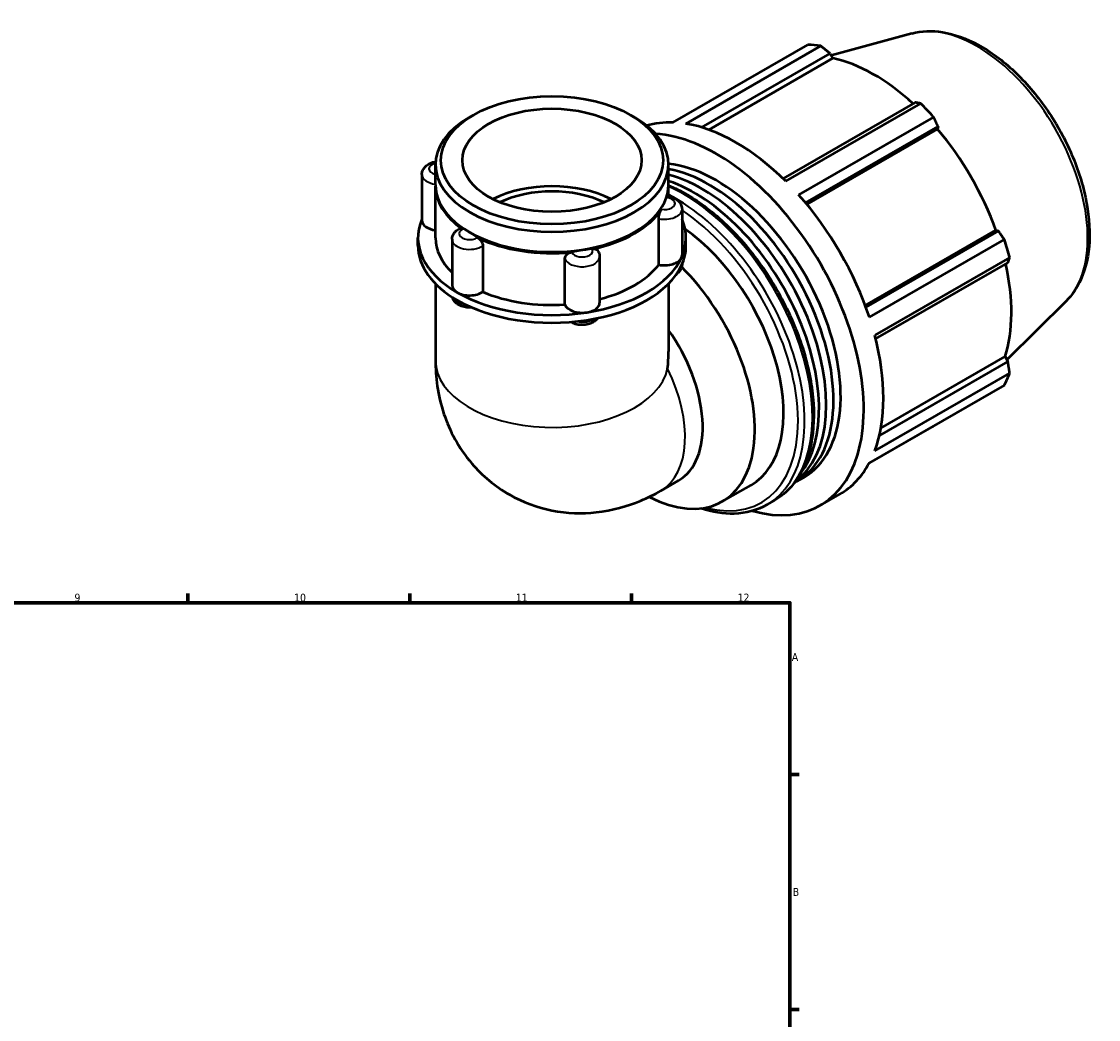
# Model space of a CAD drawing. Header units: millimetres. Extents: x 0 to 919, y -23 to 908.
# Tile 6 of 6: x 578 to 919, y 442 to 758. Entities that reach past the tile are written whole.
import ezdxf

# ---------------------------------------------------------------- set-up
doc = ezdxf.new("R2010")
doc.units = ezdxf.units.MM
for name, color, linetype, lineweight in [('Border (ISO)', 7, 'Continuous', 70), ('Visible (ISO)', 7, 'Continuous', 50), ('Visible Narrow (ISO)', 7, 'Continuous', 35)]:
    doc.layers.add(name, color=color, linetype=linetype, lineweight=lineweight)
doc.styles.add('Note Text (ISO)', font='tahoma.ttf')

# ---------------------------------------------------------------- blocks, each defined once
blk = doc.blocks.new('Borders Default Border')
at = {"layer": 'Border (ISO)'}
for p, q in [((630.75, 574), (630.75, 576.9)), ((700.83, 574), (700.83, 576.9)), ((770.92, 574), (770.92, 576.9)), ((821, 519.75), (823.9, 519.75)), ((821, 445.5), (823.9, 445.5))]:
    blk.add_line(p, q, dxfattribs=at)
at = {"layer": 'Border (ISO)', "flags": 128}
blk.add_lwpolyline([(20, 20), (20, 574), (821, 574), (821, 20), (20, 20)], dxfattribs=at)
at = {"layer": 'Border (ISO)', "color": 232, "true_color": 0xca0064, "char_height": 2.5, "attachment_point": 7, "style": 'Note Text (ISO)'}
for s, insert in [('9', (594.88, 574.35)), ('10', (664.29, 574.35)), ('11', (734.37, 574.4)), ('12', (804.46, 574.4)), ('A', (821.59, 555.62)), ('B', (821.89, 481.37))]:
    blk.add_mtext(s, dxfattribs=dict(at, insert=insert))

msp = doc.modelspace()

# ---------------------------------------------------------------- linework, layer by layer
at = {"layer": 'Visible (ISO)'}
for p, q in [((859.529, 753.951), (834.028, 747.034)), ((784, 725.834), (826.665, 750.403)), ((830.739, 750.008), (788.074, 725.439)), ((793.091, 724.276), (833.676, 747.647)), ((795.329, 723.536), (834.551, 746.123)), ((833.676, 747.647), (834.551, 746.123)), ((860.62, 732.131), (818.833, 708.067)), ((819.679, 707.239), (862.344, 731.808)), ((720.861, 728.124), (719.654, 727.424)), ((770.728, 728.124), (771.935, 727.424)), ((866.418, 727.51), (823.753, 702.941)), ((825.948, 700.399), (867.835, 724.52)), ((826.337, 699.932), (867.644, 723.719)), ((867.835, 724.52), (867.644, 723.719)), ((708.968, 706.109), (708.968, 712.486)), ((782.621, 706.109), (782.621, 712.486)), ((704.699, 709.382), (704.699, 694.838)), ((708.968, 689.349), (708.968, 705.7)), ((782.621, 702.423), (782.621, 705.7)), ((786.89, 698.405), (786.89, 683.86)), ((779.54, 680.858), (779.54, 695.403)), ((720.009, 690.965), (719.654, 691.171)), ((771.58, 690.965), (771.935, 691.171)), ((844.792, 667.961), (886.101, 691.75)), ((886.888, 691.52), (845, 667.398)), ((886.101, 691.75), (886.888, 691.52)), ((703.444, 686.897), (703.444, 689.349)), ((714.23, 688.898), (714.23, 674.354)), ((788.145, 686.897), (788.145, 689.349)), ((846.101, 664.234), (888.766, 688.803)), ((723.942, 686.824), (723.942, 672.279)), ((749.898, 668.274), (749.898, 682.819)), ((760.85, 683.409), (760.85, 668.865)), ((786.89, 681.004), (786.89, 680.925)), ((890.454, 683.12), (847.789, 658.551)), ((848.087, 657.392), (889.877, 681.457)), ((708.968, 674.853), (708.968, 650.649)), ((782.621, 674.853), (782.621, 653.41)), ((908.253, 669.34), (889.562, 650.846)), ((889.877, 650.304), (849.276, 626.924)), ((849.748, 629.22), (888.996, 651.822)), ((888.996, 651.822), (889.877, 650.304)), ((847.789, 622.01), (890.454, 646.579)), ((888.766, 642.841), (846.101, 618.271)), ((846.024, 618.127), (866.418, 629.871)), ((780.197, 609.436), (785.766, 612.643)), ((823.174, 612.408), (825.449, 613.718)), ((799.611, 605.991), (808.709, 611.23)), ((813.722, 604.977), (816.149, 606.375)), ((830.59, 604.79), (836.812, 608.373))]:
    msp.add_line(p, q, dxfattribs=at)
for centre, major_axis, ratio, start_param, end_param in [((846.541, 690.137), (-32.936, 57.195), 0.5780931, 5.8451561, 5.9396837), ((847.603, 690.748), (30.631, -53.191), 0.5780931, 2.0696433, 2.6635608), ((846.541, 690.137), (32.936, -57.195), 0.5780931, 1.9181653, 2.0126929), ((745.795, 712.486), (-36.826, 0), 0.5758617, 5.5016397, 10.2063236), ((803.876, 665.568), (-32.936, 57.195), 0.5780931, 5.9396837, 6.1465982), ((803.876, 665.568), (32.936, -57.195), 0.5780931, 2.0126929, 2.7035635), ((797.654, 661.985), (-32.936, 57.195), 0.5780931, 2.6080515, 5.9222978), ((847.603, 690.748), (30.631, -53.191), 0.5780931, 1.2672974, 1.8781627), ((797.654, 661.985), (-27.795, 48.266), 0.5780931, 3.1415927, 5.8914205), ((795.379, 660.675), (27.795, -48.266), 0.5780931, 6.2587346, 8.9712107), ((793.105, 659.365), (27.795, -48.266), 0.5780931, 0.0641566, 2.6275698), ((745.795, 705.7), (-36.826, 0), 0.5758617, 6.2735474, 6.9785531), ((745.795, 706.109), (-36.826, 0), 0.5758617, 0, 3.1415927), ((745.795, 689.349), (-28.328, 0), 0.5758617, 3.9922953, 5.4324827), ((745.795, 689.349), (-25.495, 0), 0.5758617, 4.0127333, 5.4120447), ((745.795, 705.7), (36.826, 0), 0.5758617, 6.1114163, 6.2928232), ((790.83, 658.055), (27.795, -48.266), 0.5780931, 0.228705, 2.5681086), ((803.876, 665.568), (32.936, -57.195), 0.5780931, 1.2272947, 1.9181653), ((745.795, 705.7), (36.826, 0), 0.5758617, 5.0642188, 5.9313555), ((745.795, 689.349), (-42.35, 0), 0.5758617, 6.0391476, 7.0685835), ((710.223, 694.838), (-5.524, 0), 0.5758617, 0, 1.3416347), ((745.795, 689.349), (42.35, 0), 0.5758617, 6.0213859, 6.527223), ((745.795, 705.7), (36.326, 0), 0.5758617, 3.9231383, 5.5016397), ((784.007, 654.126), (24.702, -42.896), 0.5780931, 0, 2.2475176), ((745.795, 689.349), (-36.826, 0), 0.5758617, 0, 0.5411696), ((745.795, 705.7), (-36.826, 0), 0.5758617, 0.8754286, 1.7425653), ((846.541, 690.137), (32.936, -57.195), 0.5780931, 1.1327672, 1.2272947), ((745.795, 686.897), (-42.35, 0), 0.5758617, 0, 0.7853982), ((745.795, 686.897), (42.35, 0), 0.5758617, 6.0213859, 6.2831853), ((745.795, 689.349), (42.35, 0), 0.5758617, 4.9741884, 6.0213859), ((745.795, 689.349), (36.826, 0), 0.5758617, 5.1335486, 5.8712449), ((781.366, 683.86), (5.524, 0), 0.5758617, 4.3755191, 6.0213859), ((781.366, 683.86), (5.524, 0), 0.5758617, 6.0213859, 6.2831853), ((847.603, 690.748), (30.631, -53.191), 0.5780931, 0.4818993, 1.0759774), ((745.795, 686.897), (42.35, 0), 0.5758617, 4.9741884, 6.0213859), ((774.908, 648.887), (24.702, -42.896), 0.5780931, 5.5469203, 8.2950136), ((719.754, 674.354), (-5.524, 0), 0.5758617, 0, 0.7853982), ((719.754, 674.354), (-5.524, 0), 0.5758617, 0.7853982, 2.431265), ((745.795, 689.349), (42.35, 0), 0.5758617, 3.9269908, 4.9741884), ((745.795, 689.349), (36.826, 0), 0.5758617, 4.0771318, 4.8240474), ((745.795, 686.897), (42.35, 0), 0.5758617, 3.9269908, 4.9741884), ((755.326, 668.865), (-5.524, 0), 0.5758617, 0.1867289, 1.8325957), ((755.326, 668.865), (5.524, 0), 0.5758617, 4.9741884, 6.2831853), ((767.389, 644.556), (18.378, -31.913), 0.5780931, 0, 1.7333141), ((803.876, 665.568), (32.936, -57.195), 0.5780931, 0.4418966, 1.1327672), ((745.795, 632.121), (-26.065, -45.088), 0.5769785, 2.234637, 2.3571613), ((846.541, 690.137), (32.936, -57.195), 0.5780931, 0.347369, 0.4418966), ((803.876, 665.568), (32.936, -57.195), 0.5780931, 0, 0.347369)]:
    msp.add_ellipse(centre, major_axis=major_axis, ratio=ratio, start_param=start_param, end_param=end_param, dxfattribs=at)
for major_axis in [(35.127, 0), (28.328, 0)]:
    msp.add_ellipse((745.795, 713.876), major_axis=major_axis, ratio=0.5758617, dxfattribs=at)
for points, knots in [([(859.529, 753.951), (862.593, 754.781), (865.897, 754.89), (872.974, 753.762), (876.769, 752.385), (884.409, 748.232), (888.252, 745.39), (895.489, 738.593), (898.882, 734.64), (904.896, 726.038), (907.52, 721.395), (911.76, 711.854), (913.376, 706.957), (915.427, 697.348), (915.856, 692.637), (915.403, 683.855), (914.522, 679.777), (911.76, 673.598), (910.191, 671.258), (908.253, 669.34)], [5.6508865, 5.6508865, 5.6508865, 5.6508865, 5.9375323, 5.9375323, 6.2552526, 6.2552526, 6.5877037, 6.5877037, 6.9195397, 6.9195397, 7.2496192, 7.2496192, 7.5797848, 7.5797848, 7.9117999, 7.9117999, 8.2439261, 8.2439261, 8.4901479, 8.4901479, 8.4901479, 8.4901479]), ([(704.699, 709.382), (704.699, 709.773), (704.771, 710.161), (705.035, 710.899), (705.235, 711.24), (705.753, 711.9), (706.087, 712.194), (706.899, 712.749), (707.394, 712.978), (708.264, 713.261), (708.631, 713.347), (709.003, 713.406)], [3.9269908, 3.9269908, 3.9269908, 3.9269908, 4.130731, 4.130731, 4.3518433, 4.3518433, 4.6269323, 4.6269323, 4.9831898, 4.9831898, 5.2303644, 5.2303644, 5.2303644, 5.2303644]), ([(782.62, 705.939), (786.638, 704.272), (790.705, 701.877), (798.979, 695.579), (803.164, 691.557), (810.854, 682.463), (814.359, 677.395), (820.349, 666.717), (822.833, 661.111), (826.534, 649.907), (827.749, 644.313), (828.77, 633.681), (828.575, 628.645), (826.749, 619.659), (825.122, 615.701), (820.996, 609.942), (818.742, 607.868), (816.149, 606.375)], [6.1449116, 6.1449116, 6.1449116, 6.1449116, 6.4421233, 6.4421233, 6.7664309, 6.7664309, 7.0900001, 7.0900001, 7.4132796, 7.4132796, 7.7369243, 7.7369243, 8.0612984, 8.0612984, 8.3843095, 8.3843095, 8.6413135, 8.6413135, 8.6413135, 8.6413135]), ([(782.079, 702.075), (782.125, 702.227), (782.167, 702.338), (782.232, 702.45), (782.256, 702.473), (782.277, 702.471)], [0.69655474, 0.69655474, 0.69655474, 0.69655474, 0.77664651, 0.77664651, 0.834876, 0.834876, 0.834876, 0.834876]), ([(782.277, 702.471), (782.693, 702.422), (783.104, 702.341), (783.902, 702.105), (784.291, 701.951), (785.032, 701.555), (785.386, 701.313), (786.032, 700.704), (786.326, 700.335), (786.727, 699.513), (786.852, 699.079), (786.887, 698.556), (786.89, 698.48), (786.89, 698.405)], [5.6970392, 5.6970392, 5.6970392, 5.6970392, 5.971348, 5.971348, 6.2456569, 6.2456569, 6.5199657, 6.5199657, 6.7942746, 6.7942746, 7.0291661, 7.0291661, 7.0685835, 7.0685835, 7.0685835, 7.0685835]), ([(779.54, 695.403), (779.54, 695.629), (779.561, 695.881), (779.643, 696.419), (779.705, 696.702), (779.858, 697.253), (779.949, 697.517), (780.142, 697.99), (780.244, 698.195), (780.351, 698.369), (780.358, 698.381), (780.365, 698.392)], [0.34847062, 0.34847062, 0.34847062, 0.34847062, 0.43153148, 0.43153148, 0.51775851, 0.51775851, 0.6041918, 0.6041918, 0.69064688, 0.69064688, 0.69694011, 0.69694011, 0.69694011, 0.69694011]), ([(714.23, 688.898), (714.23, 689.224), (714.28, 689.549), (714.461, 690.157), (714.592, 690.439), (714.904, 690.946), (715.084, 691.172), (715.473, 691.571), (715.681, 691.746), (716.115, 692.055), (716.341, 692.188), (716.573, 692.306)], [3.92699082, 3.92699082, 3.92699082, 3.92699082, 4.09718182, 4.09718182, 4.26737282, 4.26737282, 4.43756381, 4.43756381, 4.60775481, 4.60775481, 4.77794581, 4.77794581, 4.77794581, 4.77794581]), ([(716.573, 692.306), (716.683, 692.361), (716.811, 692.379), (717.115, 692.336), (717.294, 692.262), (717.492, 692.132), (717.505, 692.123), (717.519, 692.114)], [0.52986991, 0.52986991, 0.52986991, 0.52986991, 0.6041918, 0.6041918, 0.69064688, 0.69064688, 0.69694011, 0.69694011, 0.69694011, 0.69694011]), ([(722.201, 689.417), (722.406, 689.319), (722.611, 689.183), (723.017, 688.836), (723.212, 688.623), (723.547, 688.155), (723.683, 687.903), (723.876, 687.393), (723.931, 687.139), (723.942, 686.875), (723.942, 686.849), (723.942, 686.824)], [0.69655474, 0.69655474, 0.69655474, 0.69655474, 0.77664651, 0.77664651, 0.8631055, 0.8631055, 0.9495328, 0.9495328, 1.03575463, 1.03575463, 1.0450276, 1.0450276, 1.0450276, 1.0450276]), ([(749.898, 682.819), (749.898, 683.045), (749.95, 683.273), (750.155, 683.716), (750.311, 683.926), (750.706, 684.295), (750.942, 684.45), (751.463, 684.685), (751.743, 684.764), (752.048, 684.801), (752.068, 684.803), (752.089, 684.805)], [0.34847062, 0.34847062, 0.34847062, 0.34847062, 0.43153148, 0.43153148, 0.51775851, 0.51775851, 0.6041918, 0.6041918, 0.69064688, 0.69064688, 0.69694011, 0.69694011, 0.69694011, 0.69694011]), ([(758.486, 685.792), (758.736, 685.845), (758.983, 685.86), (759.467, 685.809), (759.696, 685.737), (760.084, 685.511), (760.239, 685.359), (760.35, 685.176)], [0.69655474, 0.69655474, 0.69655474, 0.69655474, 0.77664651, 0.77664651, 0.8631055, 0.8631055, 0.94846124, 0.94846124, 0.94846124, 0.94846124]), ([(760.35, 685.176), (760.41, 685.075), (760.466, 684.971), (760.57, 684.754), (760.617, 684.641), (760.699, 684.408), (760.734, 684.288), (760.791, 684.044), (760.813, 683.918), (760.842, 683.665), (760.85, 683.537), (760.85, 683.409)], [0.45133817, 0.45133817, 0.45133817, 0.45133817, 0.51815017, 0.51815017, 0.58496217, 0.58496217, 0.65177417, 0.65177417, 0.71858616, 0.71858616, 0.78539816, 0.78539816, 0.78539816, 0.78539816]), ([(786.89, 680.925), (786.89, 680.535), (786.819, 680.146), (786.554, 679.409), (786.354, 679.067), (785.836, 678.408), (785.502, 678.114), (785.142, 677.867), (785.136, 677.863), (785.13, 677.859)], [0.78539816, 0.78539816, 0.78539816, 0.78539816, 0.98913831, 0.98913831, 1.21025062, 1.21025062, 1.48533961, 1.48533961, 1.49020314, 1.49020314, 1.49020314, 1.49020314]), ([(720.502, 667.335), (720.404, 667.326), (720.305, 667.319), (719.614, 667.279), (719.017, 667.311), (717.847, 667.512), (717.275, 667.681), (716.202, 668.181), (715.695, 668.51), (714.916, 669.324), (714.617, 669.764), (714.397, 670.376), (714.367, 670.469), (714.342, 670.565)], [2.1928003, 2.1928003, 2.1928003, 2.1928003, 2.2575447, 2.2575447, 2.6458325, 2.6458325, 3.0367639, 3.0367639, 3.4230192, 3.4230192, 3.7228307, 3.7228307, 3.7757118, 3.7757118, 3.7757118, 3.7757118]), ([(760.223, 663.968), (760.178, 663.902), (760.131, 663.839), (759.796, 663.412), (759.462, 663.118), (758.65, 662.563), (758.155, 662.335), (757.074, 661.982), (756.481, 661.873), (755.29, 661.789), (754.692, 661.814), (753.52, 661.999), (752.945, 662.158), (752.175, 662.501), (751.953, 662.617), (751.738, 662.75)], [1.1641405, 1.1641405, 1.1641405, 1.1641405, 1.2102506, 1.2102506, 1.4853396, 1.4853396, 1.8415971, 1.8415971, 2.2347579, 2.2347579, 2.6232489, 2.6232489, 3.0137903, 3.0137903, 3.1773431, 3.1773431, 3.1773431, 3.1773431]), ([(708.968, 650.649), (708.968, 645.373), (709.644, 639.688), (713.403, 628.479), (716.208, 623.006), (723.698, 614.242), (727.777, 610.798), (736.593, 605.79), (741.219, 604.119), (750.63, 602.256), (755.376, 602.158), (764.976, 603.184), (769.652, 604.543), (776.074, 607.218), (778.201, 608.286), (780.197, 609.436)], [3.1415927, 3.1415927, 3.1415927, 3.1415927, 3.4557519, 3.4557519, 3.7265194, 3.7265194, 3.9322993, 3.9322993, 4.1225797, 4.1225797, 4.3270612, 4.3270612, 4.5754459, 4.5754459, 4.712389, 4.712389, 4.712389, 4.712389]), ([(813.722, 604.977), (810.651, 603.209), (807.115, 602.264), (800.019, 602.088), (796.517, 602.653), (792.945, 603.818)], [2.3581282, 2.3581282, 2.3581282, 2.3581282, 2.66250431, 2.66250431, 2.92899777, 2.92899777, 2.92899777, 2.92899777])]:
    msp.add_open_spline(points, degree=3, knots=knots, dxfattribs=at)
for points, weights in [([(833.676, 747.647), (832.243, 748.807), (830.739, 750.008)], [1.00151550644, 1.00116618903, 1]), ([(862.344, 731.808), (861.47, 731.976), (860.62, 732.131)], [1, 1.00116618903, 1.00151550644]), ([(867.835, 724.52), (867.147, 725.988), (866.418, 727.51)], [1.00151550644, 1.00116618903, 1]), ([(888.766, 688.803), (887.814, 690.193), (886.888, 691.52)], [1, 1.00116618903, 1.00151550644]), ([(889.877, 681.457), (890.165, 682.275), (890.454, 683.12)], [1.00151550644, 1.00116618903, 1]), ([(890.454, 646.579), (890.165, 648.483), (889.877, 650.304)], [1, 1.00116618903, 1.00151550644]), ([(866.418, 629.871), (866.455, 629.943), (866.491, 630.013)], [1, 1.000058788, 1.00011550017])]:
    msp.add_rational_spline(points, weights, degree=2, dxfattribs=at)
at = {"layer": 'Visible Narrow (ISO)'}
for centre, major_axis, ratio, start_param, end_param in [((880.166, 709.5), (-24.643, 42.793), 0.5780931, 3.2927583, 6.1320197), ((710.223, 711.189), (-3.314, 0), 0.5758617, 5.0977083, 7.4656963), ((710.223, 709.382), (-5.524, 0), 0.5758617, 0, 1.3416347), ((787.495, 656.135), (28.654, -49.759), 0.5780931, 0, 2.4784626), ((781.366, 700.211), (3.314, 0), 0.5758617, 4.4055744, 7.6371974), ((785.067, 654.737), (28.654, -49.759), 0.5780931, 0, 2.4184156), ((781.366, 698.405), (5.524, 0), 0.5758617, 4.3755191, 6.2831853), ((784.007, 654.126), (27.906, -48.459), 0.5780931, 5.7646657, 8.5683257), ((719.754, 690.705), (-3.314, 0), 0.5758617, 5.4527719, 8.684395), ((719.754, 688.898), (-5.524, 0), 0.5758617, 0, 2.431265), ((755.326, 685.216), (3.314, 0), 0.5758617, 3.3583768, 6.5899999), ((755.326, 683.409), (-5.524, 0), 0.5758617, 0.1867289, 3.1415927), ((781.366, 680.925), (5.524, 0), 0.5758617, 5.692239, 6.2831853), ((719.754, 671.418), (-5.524, 0), 0.5758617, 0.2995099, 1.302963), ((755.326, 665.93), (-5.524, 0), 0.5758617, 1.2412062, 2.4124568), ((745.795, 650.649), (36.826, 0), 0.5758617, 3.1415927, 6.160661), ((761.819, 641.349), (18.378, -31.913), 0.5780931, 0, 1.4502057)]:
    msp.add_ellipse(centre, major_axis=major_axis, ratio=ratio, start_param=start_param, end_param=end_param, dxfattribs=at)

# ---------------------------------------------------------------- block references
msp.add_blockref('Borders Default Border', (0, 0))

doc.saveas('drawing.dxf')
